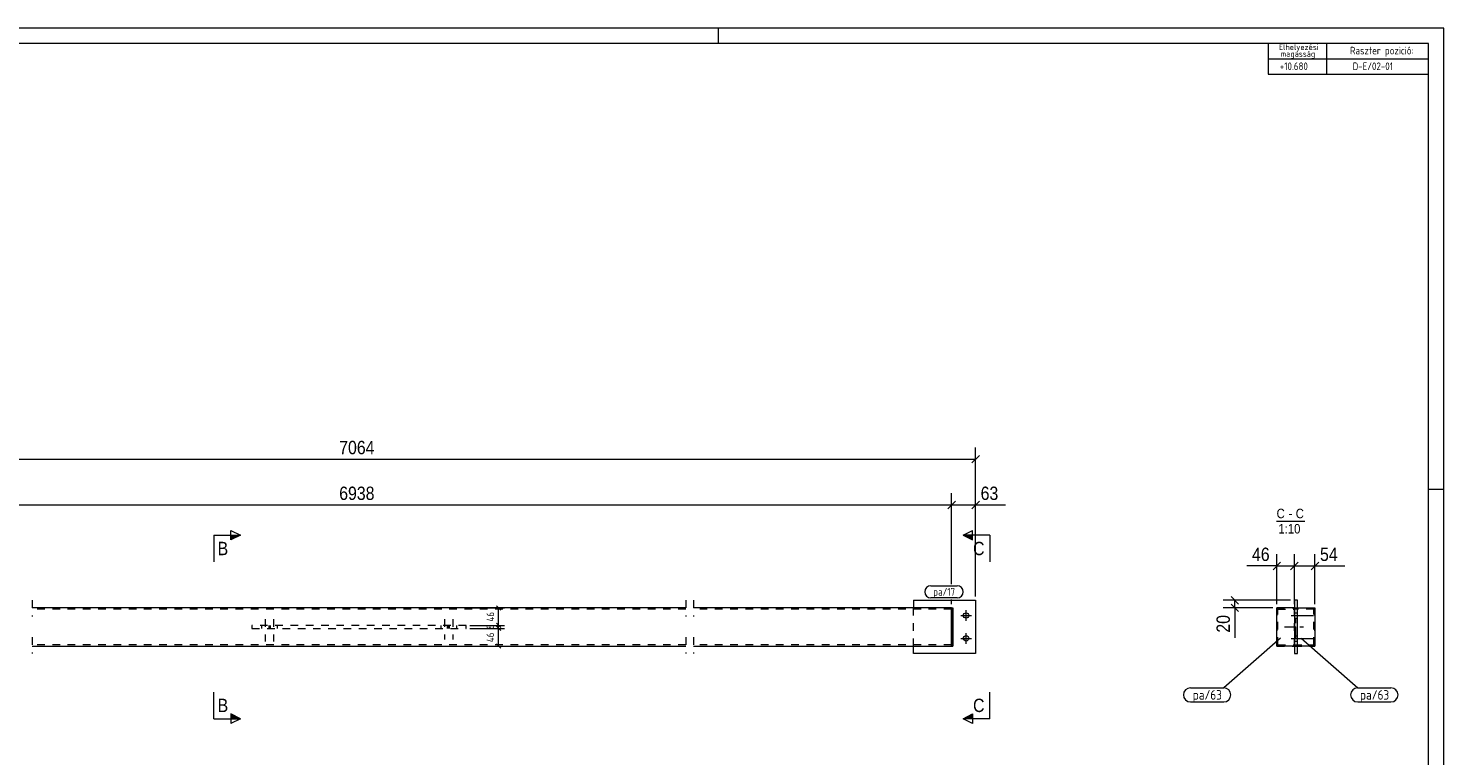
# Model space of a CAD drawing. Header units: millimetres. Extents: x 1 to 593, y 1 to 419.
# Tile 5 of 5: x 222 to 593, y 228 to 419. Entities that reach past the tile are written whole.
import ezdxf

# ---------------------------------------------------------------- set-up
doc = ezdxf.new("R2010")
doc.units = ezdxf.units.MM
for name, pattern in [('XKITLINE00', [0]), ('XKITLINE02', [4, 2, -2]), ('XKITLINE03', [6, 3, -1, 1, -1])]:
    doc.linetypes.add(name, pattern=pattern)
for name, color, linetype, lineweight in [('Bemassung', 1, 'Continuous', 0), ('Schnitt', 6, 'Continuous', 0), ('Schrauben', 7, 'Continuous', 0), ('Teil', 7, 'Continuous', 0), ('Text', 5, 'Continuous', 0), ('Ueberschrift', 7, 'Continuous', 0), ('Zeichnungsrahmen', 3, 'Continuous', 0)]:
    doc.layers.add(name, color=color, linetype=linetype, lineweight=lineweight)
doc.styles.add('ARIAL', font='ARIAL.TTF')
doc.styles.add('ISOCPEUR', font='ISOCPEUR.TTF')

msp = doc.modelspace()

# ---------------------------------------------------------------- hatches: boundary and pattern name
at = {"layer": 'Schnitt'}
for points in [[(275.24, 286.07), (277.74, 286.07), (275.24, 284.82)], [(469.55, 284.82), (467.05, 286.07), (469.55, 286.07)], [(275.24, 239.18), (277.74, 237.93), (275.24, 237.93)], [(469.55, 237.93), (467.05, 237.93), (469.55, 239.18)]]:
    msp.add_hatch(color=256, dxfattribs=at).paths.add_polyline_path(points, flags=17)

# ---------------------------------------------------------------- linework, layer by layer
at = {"layer": 'Bemassung', "linetype": 'XKITLINE00', "lineweight": 0}
for p, q in [((470.35, 270), (470.35, 309.05)), ((147.24, 306), (470.35, 306)), ((471.34, 306.99), (469.36, 305.01)), ((464.05, 273.2), (464.05, 297.05)), ((464.05, 273.2), (464.05, 297.05)), ((470.35, 270), (470.35, 297.05)), ((153.54, 294), (464.05, 294)), ((465.04, 294.99), (463.06, 293.01)), ((465.04, 294.99), (463.06, 293.01)), ((464.05, 294), (470.35, 294)), ((471.34, 294.99), (469.36, 293.01)), ((470.35, 294), (478.17, 294)), ((470.35, 294), (478.17, 294)), ((550.26, 278.99), (548.28, 277.01)), ((549.27, 268), (549.27, 281.05)), ((554.86, 278.99), (552.88, 277.01)), ((554.86, 278.99), (552.88, 277.01)), ((553.87, 268), (553.87, 281.05)), ((553.87, 268), (553.87, 281.05)), ((560.26, 278.99), (558.28, 277.01)), ((559.27, 268), (559.27, 281.05)), ((549.27, 278), (541.46, 278)), ((549.27, 278), (541.46, 278)), ((549.27, 278), (553.87, 278)), ((553.87, 278), (559.27, 278)), ((559.27, 278), (567.09, 278)), ((559.27, 278), (567.09, 278)), ((344.78, 267.57), (345.91, 266.43)), ((464.05, 268), (464.05, 269.2)), ((464.05, 268), (464.05, 269.2)), ((552.87, 269), (535.22, 269)), ((537.28, 269.99), (539.26, 268.01)), ((537.28, 267.99), (539.26, 266.01)), ((538.27, 267), (538.27, 269)), ((337.85, 267), (346.95, 267)), ((345.35, 262.4), (345.35, 267)), ((548.27, 267), (535.22, 267)), ((538.27, 267), (538.27, 259.18)), ((538.27, 267), (538.27, 259.18)), ((337.85, 262.4), (346.95, 262.4)), ((337.85, 262.4), (341.8, 262.4)), ((337.85, 261.6), (341.8, 261.6)), ((337.85, 261.6), (346.95, 261.6)), ((344.6, 262.4), (346.95, 262.4)), ((344.6, 261.6), (346.95, 261.6)), ((344.78, 262.97), (345.91, 261.83)), ((344.78, 262.97), (345.91, 261.83)), ((344.78, 262.17), (345.91, 261.03)), ((344.78, 262.17), (345.91, 261.03)), ((345.35, 261.6), (345.35, 262.4)), ((345.35, 257), (345.35, 261.6)), ((337.85, 257), (346.95, 257)), ((344.78, 257.57), (345.91, 256.43))]:
    msp.add_line(p, q, dxfattribs=at)
at = {"layer": 'Bemassung'}
for p in [(470.35, 306), (464.05, 294), (464.05, 294), (470.35, 294), (549.27, 278), (553.87, 278), (553.87, 278), (559.27, 278), (538.27, 269), (345.35, 267), (538.27, 267), (345.35, 262.4), (345.35, 262.4), (345.35, 261.6), (345.35, 261.6), (345.35, 257)]:
    msp.add_point(p, dxfattribs=at)
at = {"layer": 'Schnitt', "linetype": 'XKITLINE00', "lineweight": 0}
for p, q in [((270.74, 286.07), (270.74, 279.07)), ((270.74, 286.07), (277.74, 286.07)), ((275.24, 284.82), (275.24, 287.32)), ((275.24, 287.32), (277.74, 286.07)), ((277.74, 286.07), (275.24, 284.82)), ((467.05, 286.07), (469.55, 287.32)), ((467.05, 286.07), (469.55, 284.82)), ((474.05, 286.07), (467.05, 286.07)), ((469.55, 284.82), (469.55, 287.32)), ((474.05, 286.07), (474.05, 279.07)), ((270.74, 237.93), (270.74, 244.93)), ((474.05, 237.93), (474.05, 244.93)), ((270.74, 237.93), (277.74, 237.93)), ((277.74, 237.93), (275.24, 239.18)), ((275.24, 239.18), (275.24, 236.68)), ((277.74, 237.93), (275.24, 236.68)), ((467.05, 237.93), (469.55, 239.18)), ((469.55, 236.68), (467.05, 237.93)), ((474.05, 237.93), (467.05, 237.93)), ((469.55, 239.18), (469.55, 236.68))]:
    msp.add_line(p, q, dxfattribs=at)
at = {"layer": 'Schrauben', "linetype": 'XKITLINE02', "lineweight": 0}
for p, q in [((284.19, 264), (284.19, 258.2)), ((286.36, 264), (286.36, 258.2)), ((331.23, 264), (331.23, 258.7)), ((333.4, 264), (333.4, 258.7)), ((283.23, 262.4), (283.23, 261.6)), ((285.16, 262.4), (285.16, 261.6)), ((285.39, 262.4), (285.39, 261.6)), ((287.33, 262.4), (287.33, 261.6)), ((330.27, 262.4), (330.27, 261.6)), ((332.2, 262.4), (332.2, 261.6)), ((332.43, 262.4), (332.43, 261.6)), ((334.37, 262.4), (334.37, 261.6))]:
    msp.add_line(p, q, dxfattribs=at)
at = {"layer": 'Schrauben', "linetype": 'XKITLINE00', "lineweight": 0}
for p, q in [((466.45, 265), (469.25, 265)), ((467.85, 263.6), (467.85, 266.4)), ((553.07, 265), (558.87, 265)), ((553.87, 265.7), (554.67, 265.7)), ((553.87, 264.3), (554.67, 264.3)), ((467.85, 257.6), (467.85, 260.4)), ((553.87, 259.7), (554.67, 259.7)), ((466.45, 259), (469.25, 259)), ((553.07, 259), (558.87, 259)), ((553.87, 258.3), (554.67, 258.3))]:
    msp.add_line(p, q, dxfattribs=at)
for centre in [(467.85, 265), (467.85, 259)]:
    msp.add_circle(centre, 0.7, dxfattribs=at)
at = {"layer": 'Teil', "linetype": 'XKITLINE02', "lineweight": 0}
for p, q in [((223.14, 269), (223.14, 264.7)), ((394.45, 269), (394.45, 264.7)), ((396.45, 269), (396.45, 264.7)), ((394.45, 266.7), (223.14, 266.7)), ((464.05, 266.7), (396.45, 266.7)), ((454.05, 267), (454.05, 266.7)), ((454.05, 257), (454.05, 267)), ((464.05, 267), (464.05, 266.4)), ((464.05, 257), (464.05, 267)), ((464.05, 267), (464.35, 267)), ((464.35, 257), (464.35, 267)), ((549.27, 267), (553.87, 267)), ((549.27, 267), (549.27, 257)), ((549.57, 257.3), (549.57, 266.7)), ((549.57, 266.7), (553.87, 266.7)), ((553.87, 267), (559.27, 267)), ((553.87, 267), (553.87, 266.7)), ((553.87, 257), (553.87, 267)), ((558.97, 266.7), (553.87, 266.7)), ((554.67, 267), (554.67, 266.7)), ((554.67, 257), (554.67, 267)), ((558.97, 257.3), (558.97, 266.7)), ((559.27, 257), (559.27, 267)), ((280.74, 262.4), (280.74, 261.6)), ((336.85, 262.4), (280.74, 262.4)), ((280.74, 261.6), (336.85, 261.6)), ((285.61, 261.6), (285.61, 262.4)), ((331.98, 261.6), (331.98, 262.4)), ((336.85, 261.6), (336.85, 262.4)), ((223.14, 259.3), (223.14, 255)), ((394.45, 257.3), (223.14, 257.3)), ((394.45, 259.3), (394.45, 255)), ((396.45, 259.3), (396.45, 255)), ((464.05, 257.3), (396.45, 257.3)), ((454.05, 257), (454.05, 257.3)), ((464.05, 257), (464.05, 257.6)), ((464.05, 257), (464.05, 257.3)), ((464.05, 257), (464.35, 257)), ((549.27, 257), (553.87, 257)), ((549.57, 257.3), (553.87, 257.3)), ((553.87, 257.3), (558.97, 257.3)), ((553.87, 257), (553.87, 257.3)), ((553.87, 257), (559.27, 257)), ((554.67, 257), (554.67, 257.3))]:
    msp.add_line(p, q, dxfattribs=at)
at = {"layer": 'Teil', "linetype": 'XKITLINE00', "lineweight": 0}
for p, q in [((454.05, 269), (470.35, 269)), ((454.05, 269), (454.05, 267)), ((470.35, 269), (470.35, 255)), ((553.87, 269), (553.87, 255)), ((554.67, 269), (553.87, 269)), ((554.67, 255), (554.67, 269)), ((394.45, 267), (223.14, 267)), ((464.05, 267), (396.45, 267)), ((464.05, 267), (464.35, 267)), ((464.05, 267), (464.05, 257)), ((464.05, 257.6), (464.05, 266.4)), ((464.35, 267), (464.35, 257)), ((553.87, 267), (549.27, 267)), ((549.27, 257), (549.27, 267)), ((554.67, 267), (559.27, 267)), ((559.27, 267), (559.27, 257)), ((223.14, 257), (394.45, 257)), ((396.45, 257), (464.05, 257)), ((454.05, 255), (454.05, 257)), ((464.05, 257), (464.35, 257)), ((553.87, 257), (549.27, 257)), ((559.27, 257), (554.67, 257)), ((470.35, 255), (454.05, 255)), ((553.87, 255), (554.67, 255))]:
    msp.add_line(p, q, dxfattribs=at)
at = {"layer": 'Teil', "linetype": 'XKITLINE03', "lineweight": 0}
for p, q in [((554.27, 259), (554.27, 265)), ((551.27, 262), (557.27, 262))]:
    msp.add_line(p, q, dxfattribs=at)
at = {"layer": 'Text', "linetype": 'XKITLINE00', "lineweight": 0}
for p, q in [((458.65, 272.8), (465.53, 272.8)), ((465.53, 269.6), (458.65, 269.6)), ((550.22, 259.03), (535.37, 246.03)), ((555.62, 259.03), (570.47, 246.03)), ((526.65, 246.03), (535.37, 246.03)), ((570.47, 246.03), (579.19, 246.03)), ((526.65, 242.33), (535.37, 242.33)), ((570.47, 242.33), (579.19, 242.33))]:
    msp.add_line(p, q, dxfattribs=at)
for centre, radius, start, end in [((458.65, 271.2), 1.6, 90, 270), ((465.53, 271.2), 1.6, 270, 90), ((526.65, 244.18), 1.85, 90, 270), ((535.37, 244.18), 1.85, 270, 90), ((570.47, 244.18), 1.85, 90, 270), ((579.19, 244.18), 1.85, 270, 90)]:
    msp.add_arc(centre, radius, start, end, dxfattribs=at)
at = {"layer": 'Ueberschrift', "linetype": 'XKITLINE00', "lineweight": 0}
for p, q in [((547, 415), (547, 411)), ((562.3, 415), (562.3, 411)), ((547, 411), (589, 411)), ((547, 411), (547, 407)), ((562.31, 411), (562.31, 407)), ((547, 407), (589, 407)), ((549.21, 289.75), (556.64, 289.75))]:
    msp.add_line(p, q, dxfattribs=at)
at = {"layer": 'Zeichnungsrahmen', "linetype": 'XKITLINE00', "lineweight": 0}
for p, q in [((593, 419), (1, 419)), ((403, 415), (403, 419)), ((593, 1), (593, 419)), ((589, 415), (5, 415)), ((589, 5), (589, 415)), ((593, 298), (589, 298))]:
    msp.add_line(p, q, dxfattribs=at)

# ---------------------------------------------------------------- texts
at = {"layer": 'Bemassung', "style": 'ARIAL', "width": 0.85}
for s, p in [('7064', (303.6, 307.3)), ('6938', (303.6, 295.3)), ('63', (471.67, 295.3)), ('46', (542.77, 279.3)), ('54', (560.59, 279.3))]:
    msp.add_text(s, height=3.5, dxfattribs=at).set_placement(p)
at = {"layer": 'Bemassung', "width": 0.85}
for s, height, style, p in [('46', 2, 'ISOCPEUR', (344.2, 263.41)), ('20', 3.5, 'ARIAL', (536.97, 260.5)), ('46', 2, 'ISOCPEUR', (344.2, 258.01)), ('8', 2, 'ISOCPEUR', (344.2, 261.4))]:
    msp.add_text(s, height=height, rotation=90.0002, dxfattribs=dict(at, style=style)).set_placement(p)
at = {"layer": 'Schnitt', "style": 'ARIAL', "width": 0.85}
for s, p in [('B', (271.74, 280.82)), ('C', (469.68, 280.82)), ('B', (271.74, 239.68)), ('C', (469.68, 239.68))]:
    msp.add_text(s, height=3.5, dxfattribs=at).set_placement(p)
at = {"layer": 'Text', "style": 'ISOCPEUR', "width": 0.85}
for s, height, p in [('pa/17', 2, (459.25, 270.2)), ('pa/63', 2.5, (527.25, 242.93)), ('pa/63', 2.5, (571.07, 242.93))]:
    msp.add_text(s, height=height, dxfattribs=at).set_placement(p)
at = {"layer": 'Ueberschrift', "width": 0.85}
for s, height, style, p in [('Elhelyezési', 1.5, 'ISOCPEUR', (549.84, 413.31)), ('magasság', 1.5, 'ISOCPEUR', (550.3, 411.54)), ('Raszter pozició:', 2, 'ISOCPEUR', (568.48, 412.15)), (' +10.680', 2, 'ISOCPEUR', (548.98, 408.04)), ('D-E/02-01', 2, 'ISOCPEUR', (569.14, 408.04)), ('C', 2.5, 'ARIAL', (549.21, 290.5)), ('C', 2.5, 'ARIAL', (554.23, 290.5)), ('-', 2.5, 'ARIAL', (552.37, 290.5)), ('1:10', 2.5, 'ARIAL', (549.68, 286.5))]:
    msp.add_text(s, height=height, dxfattribs=dict(at, style=style)).set_placement(p)

doc.saveas('drawing.dxf')
